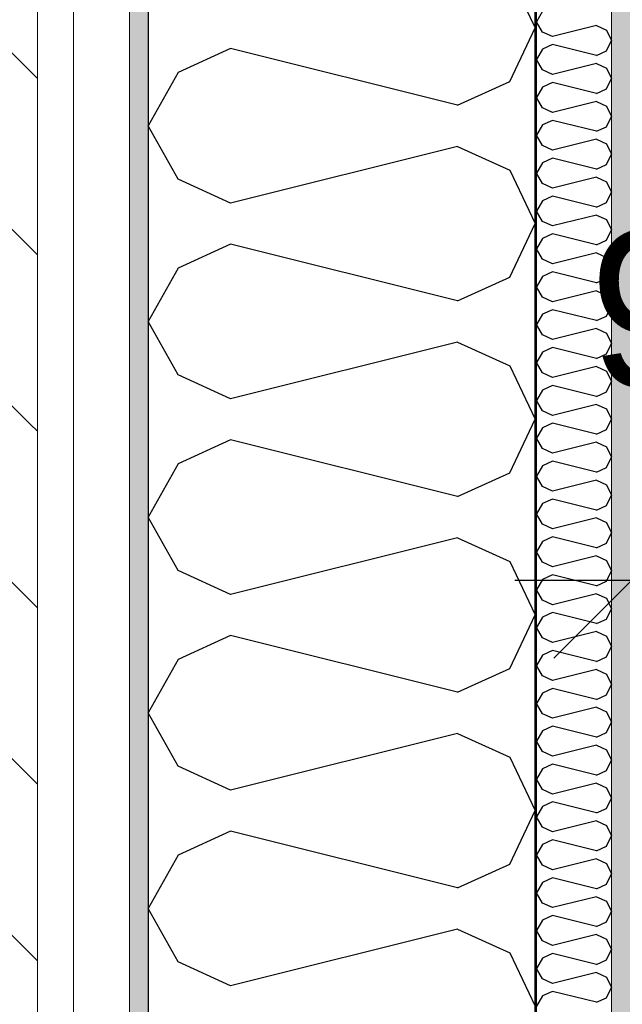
# Model space of a CAD drawing. Header units: millimetres. Extents: x -150 to 340931, y -1115 to 365939.
# Tile 26 of 253: x 277519 to 277905, y 351145 to 351776. Entities that reach past the tile are written whole.
import ezdxf
from ezdxf.enums import TextEntityAlignment as Align

# ---------------------------------------------------------------- set-up
doc = ezdxf.new("R2010")
doc.units = ezdxf.units.MM
doc.header["$LTSCALE"] = 0.5
doc.header["$MEASUREMENT"] = 0
doc.linetypes.add('Akselinje', pattern=[1500, 1000, -200, 100, -200])
doc.linetypes.add('PLINE', pattern=[0])
for name, color, linetype in [('232- Ikke-bærende yttervegger (Skravur)(Nye konstruksjoner)', 7, 'Continuous'), ('232- Ikke-bærende yttervegger(Nye konstruksjoner)', 7, 'Continuous'), ('255- Gulvoverflate(Nye konstruksjoner)', 7, 'Continuous'), ('82-- Modullinjer(Nye konstruksjoner)', 7, 'Continuous'), ('842-M___1_50 Målsetting bygning', 7, 'Continuous'), ('842-M___1_50 Målsetting bygning(Nye konstruksjoner)', 7, 'Continuous')]:
    doc.layers.add(name, color=color, linetype=linetype)
doc.layers.add('235- Utvendig kledning og overflate(Nye konstruksjoner)', color=7, linetype='Continuous', lineweight=0)
doc.layers.add('236- Innvendig kledning og overflate(Nye konstruksjoner)', color=7, linetype='Continuous', lineweight=0)
doc.styles.add('GENERATED_STYLE_3', font='arial.ttf')
doc.styles.add('GENERATED_STYLE_5', font='arial.ttf')
doc.dimstyles.new('GENERATED_STYLE__1', dxfattribs={"dimtxt": 100, "dimasz": 95, "dimexe": 0.18, "dimexo": 0.0625, "dimgap": 0, "dimtad": 1, "dimtih": 1, "dimtoh": 1, "dimdec": 0, "dimzin": 0, "dimdsep": 46, "dimtxsty": 'GENERATED_STYLE_3', "dimblk": 'ARROWHEAD_6', "dimblk1": 'ARROWHEAD_6', "dimblk2": 'ARROWHEAD_6', "dimcen": 0.09, "dimse1": 1, "dimse2": 1, "dimclrd": 256, "dimclre": 256, "dimclrt": 256, "dimadec": 1, "dimazin": 0, "dimtfac": 1, "dimtdec": 4, "dimtmove": 0, "dimatfit": 3, "dimfxl": 1, "dimtolj": 1, "dimtzin": 0, "dimarcsym": 0})
doc.dimstyles.new('GENERATED_STYLE__2', dxfattribs={"dimtxt": 100, "dimasz": 95, "dimexe": 0.18, "dimexo": 0.0625, "dimgap": 0, "dimtad": 1, "dimdec": 0, "dimzin": 0, "dimdsep": 46, "dimtxsty": 'GENERATED_STYLE_3', "dimblk": 'ARROWHEAD_6', "dimblk1": 'ARROWHEAD_6', "dimblk2": 'ARROWHEAD_6', "dimcen": 0.09, "dimse1": 1, "dimse2": 1, "dimclrd": 256, "dimclre": 256, "dimclrt": 256, "dimadec": 1, "dimazin": 0, "dimtfac": 1, "dimtdec": 4, "dimtmove": 0, "dimatfit": 3, "dimfxl": 1, "dimtolj": 1, "dimtzin": 0, "dimarcsym": 0})
doc.dimstyles.new('GENERATED_STYLE__3', dxfattribs={"dimtxt": 100, "dimasz": 95, "dimexe": 0.18, "dimexo": 0.0625, "dimgap": 0, "dimtad": 1, "dimtih": 1, "dimtoh": 1, "dimdec": 0, "dimzin": 0, "dimdsep": 46, "dimtxsty": 'GENERATED_STYLE_3', "dimblk": 'ARROWHEAD_6', "dimblk1": 'ARROWHEAD_6', "dimblk2": 'ARROWHEAD_6', "dimcen": 0.09, "dimse1": 1, "dimse2": 1, "dimclrd": 256, "dimclre": 256, "dimclrt": 256, "dimadec": 1, "dimazin": 0, "dimtfac": 1, "dimtdec": 4, "dimtmove": 2, "dimatfit": 3, "dimfxl": 1, "dimtolj": 1, "dimtzin": 0, "dimarcsym": 0})
pattern_1 = [(0, (0, 0), (0, 43.30127), [0, -25]), (0, (12.5, 21.65), (0, 43.30127), [0, -25])]

# ---------------------------------------------------------------- blocks, each defined once
blk = doc.blocks.new('*X53')
at = {"layer": '232- Ikke-bærende yttervegger (Skravur)(Nye konstruksjoner)', "linetype": 'PLINE'}
for p, q in [((277853.71, 351781.57), (277850.01, 351774.93)), ((277853.71, 351768.3), (277850.01, 351774.93)), ((277860.21, 351765.34), (277853.71, 351768.3)), ((277888.37, 351772.38), (277860.21, 351765.34)), ((277888.37, 351772.38), (277894.87, 351769.42)), ((277894.87, 351769.42), (277898.01, 351762.79)), ((277894.87, 351756.16), (277898.01, 351762.79)), ((277853.71, 351757.28), (277850.01, 351750.65)), ((277860.21, 351760.24), (277853.71, 351757.28)), ((277888.37, 351753.2), (277860.21, 351760.24)), ((277888.37, 351753.2), (277894.87, 351756.16)), ((277853.71, 351744.02), (277850.01, 351750.65)), ((277860.21, 351741.06), (277853.71, 351744.02)), ((277888.37, 351748.1), (277860.21, 351741.06)), ((277888.37, 351748.1), (277894.87, 351745.14)), ((277894.87, 351745.14), (277898.01, 351738.51)), ((277894.87, 351731.88), (277898.01, 351738.51)), ((277853.71, 351733), (277850.01, 351726.37)), ((277860.21, 351735.96), (277853.71, 351733)), ((277888.37, 351728.92), (277860.21, 351735.96)), ((277888.37, 351728.92), (277894.87, 351731.88)), ((277853.71, 351719.74), (277850.01, 351726.37)), ((277888.37, 351723.82), (277860.21, 351716.78)), ((277888.37, 351723.82), (277894.87, 351720.86)), ((277860.21, 351716.78), (277853.71, 351719.74)), ((277894.87, 351720.86), (277898.01, 351714.23)), ((277860.21, 351711.68), (277853.71, 351708.72)), ((277888.37, 351704.64), (277860.21, 351711.68)), ((277894.87, 351707.6), (277898.01, 351714.23)), ((277853.71, 351708.72), (277850.01, 351702.09)), ((277888.37, 351704.64), (277894.87, 351707.6)), ((277853.71, 351695.46), (277850.01, 351702.09)), ((277888.37, 351699.54), (277860.21, 351692.5)), ((277888.37, 351699.54), (277894.87, 351696.58)), ((277860.21, 351692.5), (277853.71, 351695.46)), ((277894.87, 351696.58), (277898.01, 351689.95)), ((277860.21, 351687.4), (277853.71, 351684.44)), ((277888.37, 351680.36), (277860.21, 351687.4)), ((277894.87, 351683.32), (277898.01, 351689.95)), ((277853.71, 351684.44), (277850.01, 351677.81)), ((277888.37, 351680.36), (277894.87, 351683.32)), ((277853.71, 351671.18), (277850.01, 351677.81)), ((277888.37, 351675.26), (277860.21, 351668.22)), ((277888.37, 351675.26), (277894.87, 351672.3)), ((277860.21, 351668.22), (277853.71, 351671.18)), ((277894.87, 351672.3), (277898.01, 351665.67)), ((277860.21, 351663.12), (277853.71, 351660.16)), ((277888.37, 351656.08), (277860.21, 351663.12)), ((277894.87, 351659.04), (277898.01, 351665.67)), ((277853.71, 351660.16), (277850.01, 351653.53)), ((277888.37, 351656.08), (277894.87, 351659.04)), ((277853.71, 351646.9), (277850.01, 351653.53)), ((277888.37, 351650.98), (277860.21, 351643.94)), ((277888.37, 351650.98), (277894.87, 351648.02)), ((277894.87, 351648.02), (277898.01, 351641.39)), ((277860.21, 351643.94), (277853.71, 351646.9)), ((277894.87, 351634.76), (277898.01, 351641.39)), ((277853.71, 351635.88), (277850.01, 351629.25)), ((277860.21, 351638.84), (277853.71, 351635.88)), ((277888.37, 351631.8), (277860.21, 351638.84)), ((277853.71, 351622.62), (277850.01, 351629.25)), ((277888.37, 351631.8), (277894.87, 351634.76)), ((277860.21, 351619.66), (277853.71, 351622.62)), ((277888.37, 351626.7), (277860.21, 351619.66)), ((277888.37, 351626.7), (277894.87, 351623.74)), ((277894.87, 351623.74), (277898.01, 351617.11)), ((277894.87, 351610.48), (277898.01, 351617.11)), ((277853.71, 351611.6), (277850.01, 351604.97)), ((277860.21, 351614.56), (277853.71, 351611.6)), ((277888.37, 351607.52), (277860.21, 351614.56)), ((277888.37, 351607.52), (277894.87, 351610.48)), ((277853.71, 351598.33), (277850.01, 351604.97)), ((277860.21, 351595.38), (277853.71, 351598.33)), ((277888.37, 351602.41), (277860.21, 351595.38)), ((277888.37, 351602.41), (277894.87, 351599.46)), ((277894.87, 351599.46), (277898.01, 351592.82)), ((277894.87, 351586.19), (277898.01, 351592.82)), ((277853.71, 351587.32), (277850.01, 351580.68)), ((277860.21, 351590.27), (277853.71, 351587.32)), ((277888.37, 351583.24), (277860.21, 351590.27)), ((277888.37, 351583.24), (277894.87, 351586.19)), ((277853.71, 351574.05), (277850.01, 351580.68)), ((277860.21, 351571.09), (277853.71, 351574.05)), ((277888.37, 351578.13), (277860.21, 351571.09)), ((277888.37, 351578.13), (277894.87, 351575.17)), ((277894.87, 351575.17), (277898.01, 351568.54)), ((277860.21, 351565.99), (277853.71, 351563.03)), ((277888.37, 351558.95), (277860.21, 351565.99)), ((277894.87, 351561.91), (277898.01, 351568.54)), ((277853.71, 351563.03), (277850.01, 351556.4)), ((277888.37, 351558.95), (277894.87, 351561.91)), ((277853.71, 351549.77), (277850.01, 351556.4)), ((277888.37, 351553.85), (277860.21, 351546.81)), ((277888.37, 351553.85), (277894.87, 351550.89)), ((277860.21, 351546.81), (277853.71, 351549.77)), ((277894.87, 351550.89), (277898.01, 351544.26)), ((277860.21, 351541.71), (277853.71, 351538.75)), ((277888.37, 351534.67), (277860.21, 351541.71)), ((277894.87, 351537.63), (277898.01, 351544.26)), ((277853.71, 351538.75), (277850.01, 351532.12)), ((277888.37, 351534.67), (277894.87, 351537.63)), ((277853.71, 351525.49), (277850.01, 351532.12)), ((277888.37, 351529.57), (277860.21, 351522.53)), ((277888.37, 351529.57), (277894.87, 351526.61)), ((277860.21, 351522.53), (277853.71, 351525.49)), ((277894.87, 351526.61), (277898.01, 351519.98)), ((277860.21, 351517.43), (277853.71, 351514.47)), ((277888.37, 351510.39), (277860.21, 351517.43)), ((277894.87, 351513.35), (277898.01, 351519.98)), ((277853.71, 351514.47), (277850.01, 351507.84)), ((277888.37, 351510.39), (277894.87, 351513.35)), ((277853.71, 351501.21), (277850.01, 351507.84)), ((277888.37, 351505.29), (277860.21, 351498.25)), ((277888.37, 351505.29), (277894.87, 351502.33)), ((277860.21, 351498.25), (277853.71, 351501.21)), ((277894.87, 351502.33), (277898.01, 351495.7)), ((277853.71, 351490.19), (277850.01, 351483.56)), ((277860.21, 351493.15), (277853.71, 351490.19)), ((277888.37, 351486.11), (277860.21, 351493.15)), ((277894.87, 351489.07), (277898.01, 351495.7)), ((277853.71, 351476.93), (277850.01, 351483.56)), ((277888.37, 351486.11), (277894.87, 351489.07)), ((277888.37, 351481.01), (277860.21, 351473.97)), ((277888.37, 351481.01), (277894.87, 351478.05)), ((277894.87, 351478.05), (277898.01, 351471.42)), ((277860.21, 351473.97), (277853.71, 351476.93)), ((277894.87, 351464.79), (277898.01, 351471.42)), ((277853.71, 351465.91), (277850.01, 351459.28)), ((277860.21, 351468.87), (277853.71, 351465.91)), ((277888.37, 351461.83), (277860.21, 351468.87)), ((277888.37, 351461.83), (277894.87, 351464.79)), ((277853.71, 351452.65), (277850.01, 351459.28)), ((277860.21, 351449.69), (277853.71, 351452.65)), ((277888.37, 351456.73), (277860.21, 351449.69)), ((277888.37, 351456.73), (277894.87, 351453.77)), ((277894.87, 351453.77), (277898.01, 351447.14)), ((277894.87, 351440.51), (277898.01, 351447.14)), ((277853.71, 351441.63), (277850.01, 351435)), ((277860.21, 351444.59), (277853.71, 351441.63)), ((277888.37, 351437.55), (277860.21, 351444.59)), ((277888.37, 351437.55), (277894.87, 351440.51)), ((277853.71, 351428.37), (277850.01, 351435)), ((277860.21, 351425.41), (277853.71, 351428.37)), ((277888.37, 351432.45), (277860.21, 351425.41)), ((277888.37, 351432.45), (277894.87, 351429.49)), ((277894.87, 351429.49), (277898.01, 351422.86)), ((277894.87, 351416.23), (277898.01, 351422.86)), ((277853.71, 351417.35), (277850.01, 351410.72)), ((277860.21, 351420.31), (277853.71, 351417.35)), ((277888.37, 351413.27), (277860.21, 351420.31)), ((277888.37, 351413.27), (277894.87, 351416.23)), ((277853.71, 351404.08), (277850.01, 351410.72)), ((277888.37, 351408.16), (277860.21, 351401.13)), ((277888.37, 351408.16), (277894.87, 351405.21)), ((277860.21, 351401.13), (277853.71, 351404.08)), ((277894.87, 351405.21), (277898.01, 351398.57)), ((277860.21, 351396.02), (277853.71, 351393.07)), ((277888.37, 351388.98), (277860.21, 351396.02)), ((277894.87, 351391.94), (277898.01, 351398.57)), ((277853.71, 351393.07), (277850.01, 351386.43)), ((277888.37, 351388.98), (277894.87, 351391.94)), ((277853.71, 351379.8), (277850.01, 351386.43)), ((277888.37, 351383.88), (277860.21, 351376.84)), ((277888.37, 351383.88), (277894.87, 351380.92)), ((277860.21, 351376.84), (277853.71, 351379.8)), ((277894.87, 351380.92), (277898.01, 351374.29)), ((277860.21, 351371.74), (277853.71, 351368.78)), ((277888.37, 351364.7), (277860.21, 351371.74)), ((277894.87, 351367.66), (277898.01, 351374.29)), ((277853.71, 351368.78), (277850.01, 351362.15)), ((277888.37, 351364.7), (277894.87, 351367.66)), ((277853.71, 351355.52), (277850.01, 351362.15)), ((277888.37, 351359.6), (277860.21, 351352.56)), ((277888.37, 351359.6), (277894.87, 351356.64)), ((277860.21, 351352.56), (277853.71, 351355.52)), ((277894.87, 351356.64), (277898.01, 351350.01)), ((277860.21, 351347.46), (277853.71, 351344.5)), ((277888.37, 351340.42), (277860.21, 351347.46)), ((277894.87, 351343.38), (277898.01, 351350.01)), ((277853.71, 351344.5), (277850.01, 351337.87)), ((277888.37, 351340.42), (277894.87, 351343.38)), ((277853.71, 351331.24), (277850.01, 351337.87)), ((277888.37, 351335.32), (277860.21, 351328.28)), ((277888.37, 351335.32), (277894.87, 351332.36)), ((277894.87, 351332.36), (277898.01, 351325.73)), ((277860.21, 351328.28), (277853.71, 351331.24)), ((277894.87, 351319.1), (277898.01, 351325.73)), ((277853.71, 351320.22), (277850.01, 351313.59)), ((277860.21, 351323.18), (277853.71, 351320.22)), ((277888.37, 351316.14), (277860.21, 351323.18)), ((277853.71, 351306.96), (277850.01, 351313.59)), ((277888.37, 351316.14), (277894.87, 351319.1)), ((277860.21, 351304), (277853.71, 351306.96)), ((277888.37, 351311.04), (277860.21, 351304)), ((277888.37, 351311.04), (277894.87, 351308.08)), ((277894.87, 351308.08), (277898.01, 351301.45)), ((277894.87, 351294.82), (277898.01, 351301.45)), ((277853.71, 351295.94), (277850.01, 351289.31)), ((277860.21, 351298.9), (277853.71, 351295.94)), ((277888.37, 351291.86), (277860.21, 351298.9)), ((277888.37, 351291.86), (277894.87, 351294.82)), ((277853.71, 351282.68), (277850.01, 351289.31)), ((277860.21, 351279.72), (277853.71, 351282.68)), ((277888.37, 351286.76), (277860.21, 351279.72)), ((277888.37, 351286.76), (277894.87, 351283.8)), ((277894.87, 351283.8), (277898.01, 351277.17)), ((277894.87, 351270.54), (277898.01, 351277.17)), ((277853.71, 351271.66), (277850.01, 351265.03)), ((277860.21, 351274.62), (277853.71, 351271.66)), ((277888.37, 351267.58), (277860.21, 351274.62)), ((277888.37, 351267.58), (277894.87, 351270.54)), ((277853.71, 351258.4), (277850.01, 351265.03)), ((277860.21, 351255.44), (277853.71, 351258.4)), ((277888.37, 351262.48), (277860.21, 351255.44)), ((277888.37, 351262.48), (277894.87, 351259.52)), ((277894.87, 351259.52), (277898.01, 351252.89)), ((277860.21, 351250.34), (277853.71, 351247.38)), ((277888.37, 351243.3), (277860.21, 351250.34)), ((277894.87, 351246.26), (277898.01, 351252.89)), ((277853.71, 351247.38), (277850.01, 351240.75)), ((277888.37, 351243.3), (277894.87, 351246.26)), ((277853.71, 351234.12), (277850.01, 351240.75)), ((277888.37, 351238.2), (277860.21, 351231.16)), ((277888.37, 351238.2), (277894.87, 351235.24)), ((277860.21, 351231.16), (277853.71, 351234.12)), ((277894.87, 351235.24), (277898.01, 351228.61)), ((277860.21, 351226.06), (277853.71, 351223.1)), ((277888.37, 351219.02), (277860.21, 351226.06)), ((277894.87, 351221.97), (277898.01, 351228.61)), ((277853.71, 351223.1), (277850.01, 351216.47)), ((277888.37, 351219.02), (277894.87, 351221.97)), ((277853.71, 351209.83), (277850.01, 351216.47)), ((277888.37, 351213.91), (277860.21, 351206.88)), ((277888.37, 351213.91), (277894.87, 351210.96)), ((277860.21, 351206.88), (277853.71, 351209.83)), ((277894.87, 351210.96), (277898.01, 351204.32)), ((277860.21, 351201.77), (277853.71, 351198.81)), ((277888.37, 351194.73), (277860.21, 351201.77)), ((277894.87, 351197.69), (277898.01, 351204.32)), ((277853.71, 351198.81), (277850.01, 351192.18)), ((277888.37, 351194.73), (277894.87, 351197.69)), ((277853.71, 351185.55), (277850.01, 351192.18)), ((277888.37, 351189.63), (277860.21, 351182.59)), ((277888.37, 351189.63), (277894.87, 351186.67)), ((277860.21, 351182.59), (277853.71, 351185.55)), ((277894.87, 351186.67), (277898.01, 351180.04)), ((277853.71, 351174.53), (277850.01, 351167.9)), ((277860.21, 351177.49), (277853.71, 351174.53)), ((277888.37, 351170.45), (277860.21, 351177.49)), ((277894.87, 351173.41), (277898.01, 351180.04)), ((277853.71, 351161.27), (277850.01, 351167.9)), ((277888.37, 351170.45), (277894.87, 351173.41)), ((277888.37, 351165.35), (277860.21, 351158.31)), ((277888.37, 351165.35), (277894.87, 351162.39)), ((277894.87, 351162.39), (277898.01, 351155.76)), ((277860.21, 351158.31), (277853.71, 351161.27)), ((277894.87, 351149.13), (277898.01, 351155.76)), ((277853.71, 351150.25), (277850.01, 351143.62)), ((277860.21, 351153.21), (277853.71, 351150.25)), ((277888.37, 351146.17), (277860.21, 351153.21)), ((277888.37, 351146.17), (277894.87, 351149.13))]:
    blk.add_line(p, q, dxfattribs=at)
blk = doc.blocks.new('*X57')
at = {"layer": '232- Ikke-bærende yttervegger (Skravur)(Nye konstruksjoner)', "linetype": 'PLINE'}
for p, q in [((277832.79, 351805.15), (277849.01, 351770.89)), ((277832.79, 351736.63), (277849.01, 351770.89)), ((277653.72, 351757.71), (277620.13, 351742.42)), ((277799.2, 351721.34), (277653.72, 351757.71)), ((277620.13, 351742.42), (277601.01, 351708.16)), ((277799.2, 351721.34), (277832.79, 351736.63)), ((277620.13, 351673.9), (277601.01, 351708.16)), ((277799.2, 351694.98), (277653.72, 351658.61)), ((277799.2, 351694.98), (277832.79, 351679.69)), ((277832.79, 351679.69), (277849.01, 351645.43)), ((277653.72, 351658.61), (277620.13, 351673.9)), ((277832.79, 351611.17), (277849.01, 351645.43)), ((277653.72, 351632.26), (277620.13, 351616.97)), ((277799.2, 351595.89), (277653.72, 351632.26)), ((277620.13, 351616.97), (277601.01, 351582.71)), ((277799.2, 351595.89), (277832.79, 351611.17)), ((277620.13, 351548.45), (277601.01, 351582.71)), ((277799.2, 351569.53), (277653.72, 351533.16)), ((277799.2, 351569.53), (277832.79, 351554.24)), ((277832.79, 351554.24), (277849.01, 351519.98)), ((277653.72, 351533.16), (277620.13, 351548.45)), ((277832.79, 351485.72), (277849.01, 351519.98)), ((277653.72, 351506.8), (277620.13, 351491.51)), ((277799.2, 351470.43), (277653.72, 351506.8)), ((277620.13, 351491.51), (277601.01, 351457.25)), ((277799.2, 351470.43), (277832.79, 351485.72)), ((277620.13, 351422.99), (277601.01, 351457.25)), ((277799.2, 351444.08), (277653.72, 351407.71)), ((277799.2, 351444.08), (277832.79, 351428.79)), ((277832.79, 351428.79), (277849.01, 351394.53)), ((277653.72, 351407.71), (277620.13, 351422.99)), ((277832.79, 351360.27), (277849.01, 351394.53)), ((277653.72, 351381.35), (277620.13, 351366.06)), ((277799.2, 351344.98), (277653.72, 351381.35)), ((277620.13, 351366.06), (277601.01, 351331.8)), ((277799.2, 351344.98), (277832.79, 351360.27)), ((277620.13, 351297.54), (277601.01, 351331.8)), ((277799.2, 351318.62), (277653.72, 351282.25)), ((277799.2, 351318.62), (277832.79, 351303.33)), ((277832.79, 351303.33), (277849.01, 351269.07)), ((277653.72, 351282.25), (277620.13, 351297.54)), ((277832.79, 351234.81), (277849.01, 351269.07)), ((277653.72, 351255.9), (277620.13, 351240.61)), ((277799.2, 351219.53), (277653.72, 351255.9)), ((277620.13, 351240.61), (277601.01, 351206.35)), ((277799.2, 351219.53), (277832.79, 351234.81)), ((277620.13, 351172.09), (277601.01, 351206.35)), ((277799.2, 351193.17), (277653.72, 351156.8)), ((277799.2, 351193.17), (277832.79, 351177.88)), ((277832.79, 351177.88), (277849.01, 351143.62)), ((277653.72, 351156.8), (277620.13, 351172.09))]:
    blk.add_line(p, q, dxfattribs=at)
blk = doc.blocks.new('Standard grid marker[82]', base_point=(277601.01, 363787.13))
at = {"layer": '82-- Modullinjer(Nye konstruksjoner)', "linetype": 'Akselinje'}
blk.add_line((277601.01, 363587.13), (277601.01, 339987.13), dxfattribs=at)
at = {"layer": '82-- Modullinjer(Nye konstruksjoner)', "style": 'GENERATED_STYLE_5'}
for tag, p in [('AC_MarkerText_1_0', (277601.01, 363965.8)), ('AC_MarkerText_1_1', (277601.01, 339715.8))]:
    blk.add_attdef(tag, text='', height=100, rotation=360, dxfattribs=at).set_placement(p, align=Align.TOP_CENTER)
blk = doc.blocks.new('*D774')
at = {"layer": '842-M___1_50 Målsetting bygning(Nye konstruksjoner)', "linetype": 'PLINE'}
for p, q in [((276294.53, 363585.13), (276294.53, 363772.63)), ((335668.85, 363585.13), (335668.85, 363772.63)), ((276344.53, 363728.88), (276244.53, 363628.88)), ((335618.85, 363628.88), (335718.85, 363728.88)), ((276219.53, 363678.88), (276294.53, 363678.88)), ((276294.53, 363678.88), (335668.85, 363678.88)), ((335668.85, 363678.88), (335743.85, 363678.88))]:
    blk.add_line(p, q, dxfattribs=at)
at = {"layer": '842-M___1_50 Målsetting bygning(Nye konstruksjoner)', "insert": (305771.96, 363698.88), "char_height": 100, "attachment_point": 7, "style": 'GENERATED_STYLE_3'}
blk.add_mtext('\\A1;{\\pql;\\fArial|b0|i0|c0|p0;\\W1.000000;59\xa0374}', dxfattribs=at)
blk = doc.blocks.new('ARROWHEAD_6')
at = {"linetype": 'Continuous'}
for p, q in [((-0.5, -0.5), (0.5, 0.5)), ((0, 0), (-1, 0))]:
    blk.add_line(p, q, dxfattribs=at)
blk = doc.blocks.new('*D813')
at = {"layer": '842-M___1_50 Målsetting bygning(Nye konstruksjoner)', "linetype": 'PLINE'}
for p, q in [((272272.63, 356492.65), (272372.63, 356392.65)), ((272416.38, 356442.65), (272228.88, 356442.65)), ((272322.63, 349818.68), (272322.63, 356442.65)), ((272272.63, 349868.68), (272372.63, 349768.68)), ((272416.38, 349818.68), (272228.88, 349818.68))]:
    blk.add_line(p, q, dxfattribs=at)
at = {"layer": '842-M___1_50 Målsetting bygning(Nye konstruksjoner)', "insert": (272302.63, 352959.07), "char_height": 100, "attachment_point": 7, "rotation": 90, "style": 'GENERATED_STYLE_3'}
blk.add_mtext('\\A1;{\\pql;\\fArial|b0|i0|c0|p0;\\W1.000000;6\xa0624}', dxfattribs=at)
blk = doc.blocks.new('*D883')
at = {"layer": '842-M___1_50 Målsetting bygning', "linetype": 'PLINE'}
for p, q in [((277601.01, 342391.1), (277601.01, 342578.6)), ((277849.01, 342391.1), (277849.01, 342578.6)), ((277651.01, 342534.85), (277551.01, 342434.85)), ((277899.01, 342534.85), (277799.01, 342434.85)), ((277526.01, 342484.85), (277601.01, 342484.85)), ((277601.01, 342484.85), (277849.01, 342484.85))]:
    blk.add_line(p, q, dxfattribs=at)
at = {"layer": '842-M___1_50 Målsetting bygning', "insert": (277610.6, 342504.85), "char_height": 100, "attachment_point": 7, "style": 'GENERATED_STYLE_3'}
blk.add_mtext('\\A1;{\\pql;\\fArial|b0|i0|c0|p0;\\W1.000000;248}', dxfattribs=at)
blk = doc.blocks.new('*D884')
at = {"layer": '842-M___1_50 Målsetting bygning', "linetype": 'PLINE'}
for p, q in [((277849.01, 342391.1), (277849.01, 342578.6)), ((280066.01, 342391.1), (280066.01, 342578.6)), ((277899.01, 342534.85), (277799.01, 342434.85)), ((280116.01, 342534.85), (280016.01, 342434.85)), ((277849.01, 342484.85), (280066.01, 342484.85))]:
    blk.add_line(p, q, dxfattribs=at)
at = {"layer": '842-M___1_50 Målsetting bygning', "insert": (278785.91, 342504.85), "char_height": 100, "attachment_point": 7, "style": 'GENERATED_STYLE_3'}
blk.add_mtext('\\A1;{\\pql;\\fArial|b0|i0|c0|p0;\\W1.000000;2\xa0217}', dxfattribs=at)
blk = doc.blocks.new('*D1120')
at = {"layer": '842-M___1_50 Målsetting bygning(Nye konstruksjoner)', "linetype": 'PLINE'}
for p, q in [((277911, 350525.97), (277911, 350713.47)), ((279002.5, 350525.97), (279002.5, 350713.47)), ((277961, 350669.72), (277861, 350569.72)), ((279052.5, 350669.72), (278952.5, 350569.72)), ((277836, 350619.72), (277911, 350619.72)), ((277911, 350619.72), (279002.5, 350619.72))]:
    blk.add_line(p, q, dxfattribs=at)
at = {"layer": '842-M___1_50 Målsetting bygning(Nye konstruksjoner)', "insert": (278285.16, 350639.72), "char_height": 100, "attachment_point": 7, "style": 'GENERATED_STYLE_3'}
blk.add_mtext('\\A1;{\\pql;\\fArial|b0|i0|c0|p0;\\W1.000000;1\xa0091}', dxfattribs=at)
blk = doc.blocks.new('*D1389')
at = {"layer": '842-M___1_50 Målsetting bygning(Nye konstruksjoner)', "linetype": 'PLINE'}
for p, q in [((277911, 351323.04), (277911, 351510.54)), ((278009, 351323.04), (278009, 351510.54)), ((277961, 351466.79), (277861, 351366.79)), ((277959, 351366.79), (278059, 351466.79)), ((278107, 351466.79), (278007, 351366.79)), ((277836, 351416.79), (277911, 351416.79)), ((277911, 351416.79), (278009, 351416.79))]:
    blk.add_line(p, q, dxfattribs=at)
at = {"layer": '842-M___1_50 Målsetting bygning(Nye konstruksjoner)', "insert": (277883.73, 351539.66), "char_height": 100, "attachment_point": 7, "style": 'GENERATED_STYLE_3'}
blk.add_mtext('\\A1;{\\pql;\\fArial|b0|i0|c0|p0;\\W1.000000;98}', dxfattribs=at)

msp = doc.modelspace()

# ---------------------------------------------------------------- hatches: boundary and pattern name
at = {"layer": '232- Ikke-bærende yttervegger (Skravur)(Nye konstruksjoner)', "linetype": 'Continuous'}
h = msp.add_hatch(dxfattribs=at)
h.set_pattern_fill('Skrålinjer_2', color=256, style=0, pattern_type=2)
h.set_pattern_definition([(315, (0, 0), (56.568542, 56.568542), [80, 0])])
h.paths.add_polyline_path([(277530.01, 356761.65), (277511.01, 356761.65), (277511.01, 350282.68), (277530.01, 350282.68)])
h = msp.add_hatch(dxfattribs=at)
h.set_pattern_fill('Prikker_tett', color=256, style=0, pattern_type=2)
h.set_pattern_definition(pattern_1)
h.paths.add_polyline_path([(277589.01, 356690.65), (277589.01, 350282.68), (277601.01, 350282.68), (277601.01, 356690.65)])
msp.add_hatch(color=256, dxfattribs=at).paths.add_polyline_path([(277850.01, 356441.65), (277849.01, 356441.65), (277849.01, 350282.68), (277850.01, 350282.68)])
h = msp.add_hatch(dxfattribs=at)
h.set_pattern_fill('Prikker_tett', color=256, style=0, pattern_type=2)
h.set_pattern_definition(pattern_1)
h.paths.add_polyline_path([(277898.01, 350282.68), (277911.01, 350282.68), (277911.01, 356380.65), (277898.01, 356380.65)])

# ---------------------------------------------------------------- linework, layer by layer
at = {"layer": '232- Ikke-bærende yttervegger(Nye konstruksjoner)', "linetype": 'PLINE'}
for p, q in [((277601.01, 356442.65), (277601.01, 350282.68)), ((277849.01, 350282.68), (277849.01, 356442.65)), ((277850.01, 350282.68), (277850.01, 356441.65))]:
    msp.add_line(p, q, dxfattribs=at)
at = {"layer": '235- Utvendig kledning og overflate(Nye konstruksjoner)', "linetype": 'PLINE'}
for p, q in [((277530.01, 356738.65), (277530.01, 350282.68)), ((277553.01, 356702.65), (277553.01, 350282.68)), ((277589.01, 356690.65), (277589.01, 350282.68))]:
    msp.add_line(p, q, dxfattribs=at)
at = {"layer": '236- Innvendig kledning og overflate(Nye konstruksjoner)', "linetype": 'PLINE'}
msp.add_line((277898.01, 350282.68), (277898.01, 356393.65), dxfattribs=at)
at = {"layer": '255- Gulvoverflate(Nye konstruksjoner)', "linetype": 'PLINE', "flags": 128}
msp.add_lwpolyline([(277601.01, 356690.65), (277601.01, 347770.68), (281536.01, 347770.68), (281536.01, 349470.68), (285893.01, 349470.68), (285893.01, 347770.68), (289886.01, 347770.68), (289886.01, 349470.68), (294243.01, 349470.68), (294243.01, 347770.68), (298236.01, 347770.68), (298236.01, 349470.68), (303051.01, 349470.68), (303051.01, 356690.65)], close=True, dxfattribs=at)

# ---------------------------------------------------------------- block references
at = {"layer": '232- Ikke-bærende yttervegger(Nye konstruksjoner)'}
for name in ['*X57', '*X53']:
    msp.add_blockref(name, (0, 0), dxfattribs=at)
at = {"layer": '82-- Modullinjer(Nye konstruksjoner)', "linetype": 'PLINE'}
msp.add_blockref('Standard grid marker[82]', (277601.01, 363787.13), dxfattribs=at)

# ---------------------------------------------------------------- dimensions: what is measured, and where the dimension line sits
at = {"layer": '842-M___1_50 Målsetting bygning', "linetype": 'Continuous'}
for base, p1, p2, picture, middle in [((277849.01, 342484.85), (277601.01, 352230.66), (277849.01, 352230.66), '*D883', (277724.75, 342554.85)), ((280066.01, 342484.85), (277849.01, 352230.66), (280066.01, 348080.68), '*D884', (278957.45, 342554.85))]:
    dim = msp.add_linear_dim(base=base, p1=p1, p2=p2, dimstyle='GENERATED_STYLE__1', dxfattribs=at)
    dim.commit()
    dim.dimension.update_dxf_attribs({"geometry": picture, "text_midpoint": middle, "dimtype": 160})
at = {"layer": '842-M___1_50 Målsetting bygning(Nye konstruksjoner)', "linetype": 'Continuous'}
for base, p1, p2, dimstyle, picture, middle in [((335668.85, 363678.88), (276294.53, 358685.24), (335668.85, 339845.07), 'GENERATED_STYLE__1', '*D774', (305981.55, 363748.88)), ((279002.5037, 350619.7238), (277911.0048, 353766.6503), (279002.5037, 351152.6505), 'GENERATED_STYLE__1', '*D1120', (278456.7003, 350689.7238)), ((278009, 351416.79), (277911, 351165.65), (278009, 351263.65), 'GENERATED_STYLE__3', '*D1389', (277959.83, 351589.66))]:
    dim = msp.add_linear_dim(base=base, p1=p1, p2=p2, dimstyle=dimstyle, dxfattribs=at)
    dim.commit()
    dim.dimension.update_dxf_attribs({"geometry": picture, "text_midpoint": middle, "dimtype": 160})
dim = msp.add_linear_dim(base=(272322.63, 356442.65), p1=(280123.88, 349818.68), p2=(276684.88, 356442.65), angle=90, dimstyle='GENERATED_STYLE__2', dxfattribs=at)
dim.commit()
dim.dimension.update_dxf_attribs({"geometry": '*D813', "text_midpoint": (272252.63, 353130.61), "dimtype": 160, "text_rotation": 90})

doc.saveas('drawing.dxf')
